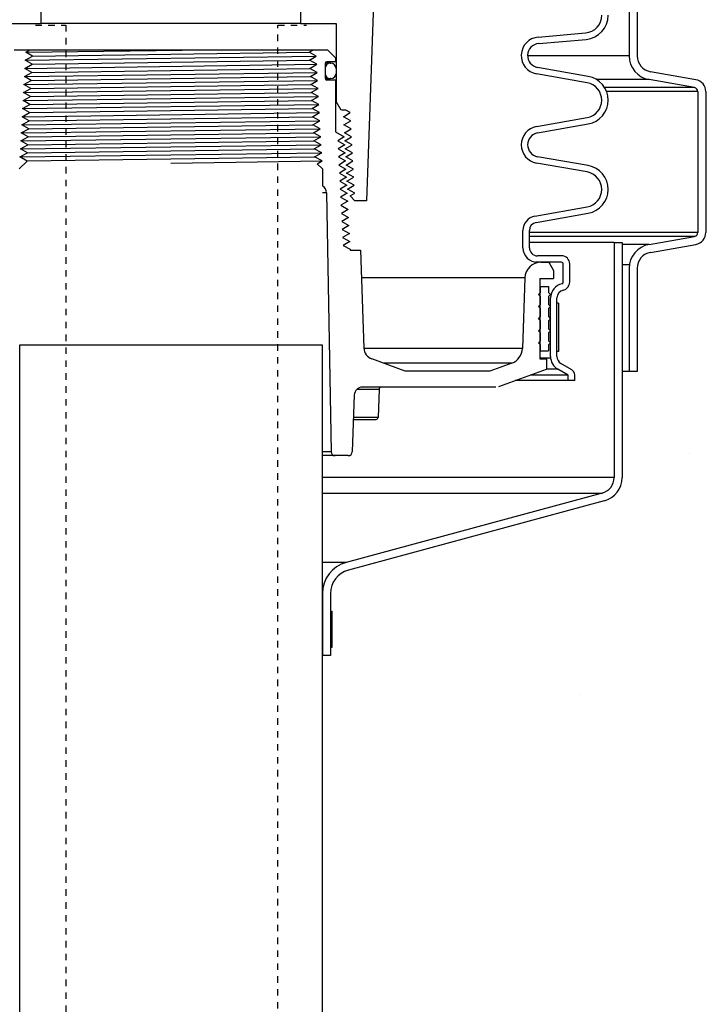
# Model space of a CAD drawing. Extents: x -169 to 6736, y -208 to 3022.
# Tile 246 of 256: x 1599 to 1609, y 955 to 970. Entities that reach past the tile are written whole.
import ezdxf

# ---------------------------------------------------------------- set-up
doc = ezdxf.new("R2010")
doc.units = 0
doc.header["$MEASUREMENT"] = 0
doc.header["$PDSIZE"] = 1
doc.linetypes.add('HIDDEN5', pattern=[0.05, 0.025, -0.025])
doc.layers.get('DEFPOINTS').update_dxf_attribs({"linetype": 'CONTINUOUS'})
for name, color, linetype in [('DIM', 3, 'CONTINUOUS'), ('FILL-TUBE', 1, 'CONTINUOUS'), ('GALV-4', 4, 'CONTINUOUS'), ('PEAGRAVEL-HATCH', 3, 'CONTINUOUS'), ('SPILL-BUCKET', 1, 'CONTINUOUS')]:
    doc.layers.add(name, color=color, linetype=linetype)
doc.styles.add('SIMPLEX', font='simplex')
doc.dimstyles.new('DIM64', dxfattribs={"dimscale": 64, "dimtxt": 0.09375, "dimasz": 0.09375, "dimexe": 0.0625, "dimexo": 0.0625, "dimgap": 0.046875, "dimtad": 1, "dimdec": 4, "dimzin": 3, "dimdsep": 46, "dimlunit": 4, "dimtxsty": 'SIMPLEX', "dimcen": 0, "dimclrd": 256, "dimclre": 256, "dimclrt": 256, "dimadec": 0, "dimazin": 0, "dimtfac": 1, "dimtdec": 4, "dimtmove": 0, "dimatfit": 3, "dimfxl": 1, "dimfrac": 2, "dimtolj": 1, "dimtzin": 0, "dimarcsym": 0})

# ---------------------------------------------------------------- blocks, each defined once
blk = doc.blocks.new('*D109')
at = {"layer": 'DEFPOINTS', "color": 0, "transparency": 16777216}
for p in [(1368.586, 978.296), (2031.811, 978.015), (1368.586, 700.523)]:
    blk.add_point(p, dxfattribs=at)
at = {"layer": 'DIM', "lineweight": -2, "transparency": 16777216}
for p, q in [((1368.586, 974.296), (1368.586, 696.523)), ((2031.811, 974.015), (2031.811, 696.523)), ((2025.811, 700.523), (1374.586, 700.523))]:
    blk.add_line(p, q, dxfattribs=at)
at = {"layer": 'DIM', "transparency": 16777216}
for points in [[(1374.586, 701.523), (1374.586, 699.523), (1368.586, 700.523)], [(2025.811, 701.523), (2025.811, 699.523), (2031.811, 700.523)]]:
    blk.add_solid(points, dxfattribs=at)
at = {"layer": 'DIM', "transparency": 16777216, "insert": (1700.199, 708.095), "char_height": 6, "attachment_point": 5, "style": 'SIMPLEX'}
blk.add_mtext('\\A1;55\'-3 1/4" (F.V. TANK SLAB)', dxfattribs=at)

msp = doc.modelspace()

# ---------------------------------------------------------------- hatches: boundary and pattern name
at = {"layer": 'PEAGRAVEL-HATCH'}
h = msp.add_hatch(dxfattribs=at)
h.set_pattern_fill('AR-SAND', color=256, scale=7.5, style=0)
h.set_pattern_definition([(37.5, (-490.613, 45.845), (-0.47245, 14.45118), [0, -11.4, 0, -12.75, 0, -12.1875]), (7.5, (-490.613, 45.845), (13.27333, 21.1661), [0, -6.15, 0, -10.275, 0, -3.9375]), (327.5, (-499.838, 45.845), (23.356064, 0.04244), [0, -3.75, 0, -13.5, 0, -17.625]), (317.5, (-499.838, 45.845), (22.54595, 6.58257), [0, -1.875, 0, -8.85, 0, -10.125])])
h.paths.add_polyline_path([(1603.39476, 960.7742), (1603.4722, 961.96392), (1607.83923, 963.30445), (1608.15089, 965.17744), (1608.15089, 966.77867), (1609.17195, 967.21286), (1609.17195, 978.01471), (1628.06794, 978.01471), (1628.13726, 973.7036), (1635.17853, 973.7036), (1635.17228, 935.26579), (1603.26373, 935.26579)])
h.paths.add_polyline_path([(1603.26349, 934.26579), (1635.17228, 934.26579), (1635.17853, 916.52404), (1634.27933, 915.87484), (1634.27933, 915.52404), (1632.67228, 915.52328), (1631.67228, 917.52328), (1626.67228, 917.52328), (1625.67228, 915.52328), (1616.17228, 915.52328), (1615.17228, 917.52328), (1610.17228, 917.52328), (1609.17228, 915.52328), (1604.18512, 915.52328), (1604.18512, 915.87408), (1603.53592, 916.52328), (1603.26349, 916.52328)])

# ---------------------------------------------------------------- linework, layer by layer
at = {"layer": 'FILL-TUBE', "color": 1, "linetype": 'HIDDEN5'}
for points in [[(1598.82033, 969.73364), (1599.28964, 969.73364), (1599.28964, 923.08497)], [(1602.58072, 923.08497), (1602.58072, 969.73364), (1603.02424, 969.73364)]]:
    msp.add_lwpolyline(points, dxfattribs=at)
at = {"layer": 'GALV-4', "color": 1}
msp.add_lwpolyline([(1598.57389, 964.77028), (1598.56252, 916.52328), (1603.25931, 916.52328), (1603.27068, 964.77028)], close=True, dxfattribs=at)
at = {"layer": 'SPILL-BUCKET', "color": 1, "linetype": 'Continuous'}
for p, q in [((1608.02597, 970.45981), (1608.02597, 969.25598)), ((1608.15089, 970.45981), (1608.15089, 969.25598)), ((1604.06071, 970.06797), (1603.95391, 967.00939)), ((1598.36071, 969.75752), (1598.90983, 969.75752)), ((1602.93308, 969.75752), (1603.4822, 969.75752)), ((1603.4822, 969.75752), (1603.4822, 968.54991)), ((1606.61501, 969.54682), (1607.35103, 969.61121)), ((1606.62372, 969.44727), (1607.35974, 969.51166)), ((1598.49212, 969.35129), (1603.3508, 969.35129)), ((1598.66385, 969.18709), (1598.77578, 969.24955)), ((1598.67081, 969.31201), (1598.74104, 969.35129)), ((1598.77578, 969.24955), (1598.67081, 969.31201)), ((1603.03721, 969.35129), (1603.12978, 969.35129)), ((1603.06382, 969.31201), (1603.12978, 969.35129)), ((1603.17558, 969.24955), (1603.06382, 969.31201)), ((1603.07044, 969.18709), (1603.17558, 969.24955)), ((1603.3508, 969.35129), (1603.47571, 969.22638)), ((1603.47571, 969.22638), (1603.47571, 969.16392)), ((1598.65689, 969.06218), (1598.76915, 969.12464)), ((1598.76915, 969.12464), (1598.66385, 969.18709)), ((1603.18254, 969.12464), (1603.07044, 969.18709)), ((1603.07707, 969.06218), (1603.18254, 969.12464)), ((1603.31132, 969.13644), (1603.31132, 968.9081)), ((1603.35644, 969.14219), (1603.3119, 969.14219)), ((1603.47571, 969.16392), (1603.3388, 969.16392)), ((1603.38329, 969.14219), (1603.35644, 969.14219)), ((1603.39227, 969.14219), (1603.38329, 969.14219)), ((1603.39227, 969.14219), (1603.40226, 969.14219)), ((1607.39215, 968.93773), (1606.60751, 969.07608)), ((1598.64993, 968.93726), (1598.76253, 968.99972)), ((1598.75591, 968.87481), (1598.64993, 968.93726)), ((1598.76253, 968.99972), (1598.65689, 969.06218)), ((1603.1895, 968.99972), (1603.07707, 969.06218)), ((1603.08369, 968.93726), (1603.1895, 968.99972)), ((1603.19646, 968.87481), (1603.08369, 968.93726)), ((1603.31207, 968.98229), (1603.31132, 968.98229)), ((1603.31133, 969.06224), (1603.31207, 969.06224)), ((1603.31207, 969.06224), (1603.31232, 969.06224)), ((1603.31232, 968.98229), (1603.31207, 968.98229)), ((1603.31232, 969.06224), (1603.31232, 968.98229)), ((1603.4822, 969.06224), (1603.4822, 968.98229)), ((1607.3748, 968.83932), (1606.59016, 968.97767)), ((1609.06095, 968.88588), (1608.35734, 969.00994)), ((1598.64298, 968.81235), (1598.75591, 968.87481)), ((1598.74929, 968.74989), (1598.64298, 968.81235)), ((1603.09031, 968.81235), (1603.19646, 968.87481)), ((1603.20341, 968.74989), (1603.09031, 968.81235)), ((1603.31196, 968.90235), (1603.35647, 968.90235)), ((1603.47571, 968.88062), (1603.3388, 968.88062)), ((1603.35647, 968.90235), (1603.3833, 968.90235)), ((1603.3833, 968.90235), (1603.39227, 968.90235)), ((1603.40226, 968.90235), (1603.39227, 968.90235)), ((1603.47571, 968.88062), (1603.47571, 968.07809)), ((1609.03926, 968.76286), (1608.33564, 968.88692)), ((1598.62906, 968.56252), (1598.74267, 968.62498)), ((1598.63602, 968.68744), (1598.74929, 968.74989)), ((1598.74267, 968.62498), (1598.63602, 968.68744)), ((1603.09693, 968.68744), (1603.20341, 968.74989)), ((1603.21037, 968.62498), (1603.09693, 968.68744)), ((1603.10356, 968.56252), (1603.21037, 968.62498)), ((1609.09087, 968.70135), (1609.09087, 966.5175)), ((1609.21579, 968.70135), (1609.21579, 966.5175)), ((1598.6221, 968.43761), (1598.73604, 968.50006)), ((1598.73604, 968.50006), (1598.62906, 968.56252)), ((1603.21733, 968.50006), (1603.10356, 968.56252)), ((1603.11018, 968.43761), (1603.21733, 968.50006)), ((1603.48058, 968.54991), (1603.4757, 968.54991)), ((1603.4822, 968.54991), (1603.48058, 968.54991)), ((1603.56028, 968.41468), (1603.4822, 968.54991)), ((1598.61515, 968.31269), (1598.72942, 968.37515)), ((1598.7228, 968.25023), (1598.61515, 968.31269)), ((1598.72942, 968.37515), (1598.6221, 968.43761)), ((1603.22429, 968.37515), (1603.11018, 968.43761)), ((1603.1168, 968.31269), (1603.22429, 968.37515)), ((1603.23124, 968.25023), (1603.1168, 968.31269)), ((1603.63258, 968.41468), (1603.565, 968.41468)), ((1603.59828, 968.31269), (1603.70323, 968.37515)), ((1603.71012, 968.25023), (1603.59828, 968.31269)), ((1603.70323, 968.37515), (1603.63258, 968.41468)), ((1598.60819, 968.18778), (1598.7228, 968.25023)), ((1598.71618, 968.12532), (1598.60819, 968.18778)), ((1603.12342, 968.18778), (1603.23124, 968.25023)), ((1603.2382, 968.12532), (1603.12342, 968.18778)), ((1603.60489, 968.18778), (1603.71012, 968.25023)), ((1603.717, 968.12532), (1603.60489, 968.18778)), ((1606.59016, 968.15969), (1607.3748, 968.29804)), ((1606.60751, 968.06128), (1607.39215, 968.19963)), ((1598.59428, 967.93795), (1598.70955, 968.00041)), ((1598.60123, 968.06286), (1598.71618, 968.12532)), ((1598.70955, 968.00041), (1598.60123, 968.06286)), ((1603.13005, 968.06286), (1603.2382, 968.12532)), ((1603.24516, 968.00041), (1603.13005, 968.06286)), ((1603.13667, 967.93795), (1603.24516, 968.00041)), ((1603.47571, 968.07809), (1603.61008, 968.00041)), ((1603.61008, 968.00041), (1603.50834, 967.93795)), ((1603.61151, 968.06286), (1603.717, 968.12532)), ((1603.72388, 968.00041), (1603.61151, 968.06286)), ((1603.61812, 967.93795), (1603.72388, 968.00041)), ((1598.58732, 967.81303), (1598.70293, 967.87549)), ((1598.70293, 967.87549), (1598.59428, 967.93795)), ((1603.25211, 967.87549), (1603.13667, 967.93795)), ((1603.14329, 967.81303), (1603.25211, 967.87549)), ((1603.50834, 967.93795), (1603.61637, 967.87549)), ((1603.61637, 967.87549), (1603.51463, 967.81303)), ((1603.73077, 967.87549), (1603.61812, 967.93795)), ((1603.62474, 967.81303), (1603.73077, 967.87549)), ((1598.58036, 967.68812), (1598.69631, 967.75058)), ((1598.69631, 967.75058), (1598.58732, 967.81303)), ((1603.25907, 967.75058), (1603.14329, 967.81303)), ((1603.14991, 967.68812), (1603.25907, 967.75058)), ((1603.51463, 967.81303), (1603.62292, 967.75058)), ((1603.62292, 967.75058), (1603.52092, 967.68812)), ((1603.73765, 967.75058), (1603.62474, 967.81303)), ((1603.63136, 967.68812), (1603.73765, 967.75058)), ((1607.39215, 967.55387), (1606.60751, 967.69222)), ((1598.69065, 967.62511), (1598.56991, 967.50438)), ((1598.69065, 967.62511), (1598.58036, 967.68812)), ((1603.26569, 967.62566), (1603.14991, 967.68812)), ((1603.1912, 967.58304), (1603.26569, 967.62566)), ((1603.26985, 967.50438), (1603.1912, 967.58304)), ((1603.52092, 967.68812), (1603.62946, 967.62566)), ((1603.62946, 967.62566), (1603.52722, 967.5632)), ((1603.52722, 967.5632), (1603.63601, 967.50075)), ((1603.74453, 967.62566), (1603.63136, 967.68812)), ((1603.63797, 967.5632), (1603.74453, 967.62566)), ((1603.75142, 967.50075), (1603.63797, 967.5632)), ((1607.3748, 967.45546), (1606.59016, 967.59381)), ((1603.26985, 967.50438), (1603.26985, 967.23945)), ((1603.63601, 967.50075), (1603.53351, 967.43829)), ((1603.53351, 967.43829), (1603.64256, 967.37583)), ((1603.64459, 967.43829), (1603.75142, 967.50075)), ((1603.7583, 967.37583), (1603.64459, 967.43829)), ((1603.64256, 967.37583), (1603.5398, 967.31337)), ((1603.5398, 967.31337), (1603.6491, 967.25092)), ((1603.6491, 967.25092), (1603.54609, 967.18846)), ((1603.6512, 967.31337), (1603.7583, 967.37583)), ((1603.76518, 967.25092), (1603.6512, 967.31337)), ((1603.65782, 967.18846), (1603.76518, 967.25092)), ((1603.33521, 967.13182), (1603.40526, 963.11879)), ((1603.54609, 967.18846), (1603.65565, 967.126)), ((1603.65565, 967.126), (1603.55238, 967.06355)), ((1603.7718, 967.126), (1603.65782, 967.18846)), ((1603.69834, 967.08327), (1603.7718, 967.126)), ((1603.77222, 967.00939), (1603.69834, 967.08327)), ((1603.55238, 967.06355), (1603.6622, 967.00109)), ((1603.6622, 967.00109), (1603.55867, 966.93863)), ((1603.55867, 966.93863), (1603.66874, 966.87617)), ((1603.95391, 967.00939), (1603.77222, 967.00939)), ((1603.66874, 966.87617), (1603.56497, 966.81372)), ((1603.56497, 966.81372), (1603.67529, 966.75126)), ((1606.56603, 966.77158), (1607.3748, 966.91418)), ((1606.58338, 966.67316), (1607.39215, 966.81577)), ((1603.67529, 966.75126), (1603.57126, 966.6888)), ((1603.57126, 966.6888), (1603.68184, 966.62634)), ((1603.68184, 966.62634), (1603.57755, 966.56389)), ((1603.57755, 966.56389), (1603.68838, 966.50143)), ((1603.68838, 966.50143), (1603.58384, 966.43897)), ((1606.38022, 966.28022), (1606.38022, 966.55015)), ((1606.48016, 966.28022), (1606.48016, 966.55015)), ((1603.58384, 966.43897), (1603.69493, 966.37652)), ((1603.69493, 966.37652), (1603.59013, 966.31406)), ((1608.33564, 966.33193), (1609.03926, 966.456)), ((1608.35734, 966.20891), (1609.06095, 966.33298)), ((1603.59013, 966.31406), (1603.70106, 966.25961)), ((1603.70106, 966.25961), (1603.70106, 966.24404)), ((1603.70106, 966.24404), (1603.86156, 966.24404)), ((1603.86156, 966.24404), (1603.91458, 964.72558)), ((1606.59889, 966.05537), (1606.58037, 966.05537)), ((1606.60507, 966.05537), (1606.59889, 966.05537)), ((1606.97981, 966.1553), (1606.60507, 966.1553)), ((1606.97981, 966.05537), (1606.60507, 966.05537)), ((1606.65896, 966.05537), (1606.78278, 966.05537)), ((1606.78278, 966.05537), (1606.8549, 965.93046)), ((1607.0048, 965.74654), (1607.0048, 966.03039)), ((1607.10473, 965.74654), (1607.10473, 966.03039)), ((1606.8549, 965.93046), (1606.8549, 965.80554)), ((1608.02597, 965.96288), (1608.02597, 964.36165)), ((1608.15089, 965.96288), (1608.15089, 964.36165)), ((1606.40928, 965.81426), (1606.37101, 964.71835)), ((1606.64404, 965.80554), (1606.8549, 965.80554)), ((1606.64404, 965.80554), (1606.64404, 964.5564)), ((1606.80743, 964.59387), (1606.80743, 965.50229)), ((1606.90736, 964.59387), (1606.90736, 965.50229)), ((1604.55161, 964.36902), (1604.03776, 964.55605)), ((1606.20678, 964.4923), (1605.86807, 964.36902)), ((1606.64404, 964.5564), (1606.7456, 964.5564)), ((1606.7456, 964.5564), (1606.7456, 964.39818)), ((1607.13608, 964.3897), (1606.96982, 964.48569)), ((1605.86807, 964.36902), (1604.55161, 964.36902)), ((1606.73861, 964.39514), (1606.00114, 964.12673)), ((1607.08287, 964.30503), (1606.91986, 964.39915)), ((1608.15089, 964.36165), (1608.02597, 964.36165)), ((1607.08287, 964.22112), (1607.08287, 964.30503)), ((1607.1828, 964.22112), (1607.08287, 964.22112)), ((1607.1828, 964.22112), (1607.1828, 964.30878)), ((1603.80832, 964.08906), (1603.89525, 964.08906)), ((1605.95842, 964.11919), (1603.88974, 964.11919)), ((1603.89525, 964.08906), (1603.9708, 964.08906)), ((1603.9708, 964.08906), (1604.03399, 964.08906)), ((1604.03399, 964.08906), (1604.08401, 964.08906)), ((1604.08401, 964.08906), (1604.1202, 964.08906)), ((1604.1202, 964.08906), (1604.14211, 964.08906)), ((1604.14945, 964.08906), (1604.1341, 963.64967)), ((1604.14211, 964.08906), (1604.14945, 964.08906)), ((1603.7649, 963.99864), (1603.73414, 963.1177)), ((1603.75165, 963.61954), (1603.84087, 963.61954)), ((1603.83794, 963.64967), (1603.75276, 963.64967)), ((1603.91381, 963.64967), (1603.83794, 963.64967)), ((1603.84087, 963.61954), (1603.91858, 963.61954)), ((1603.97952, 963.64967), (1603.91381, 963.64967)), ((1603.91858, 963.61954), (1603.98369, 963.61954)), ((1604.03432, 963.64967), (1603.97952, 963.64967)), ((1603.98369, 963.61954), (1604.03529, 963.61954)), ((1604.0776, 963.64967), (1604.03432, 963.64967)), ((1604.03529, 963.61954), (1604.07267, 963.61954)), ((1604.07267, 963.61954), (1604.09531, 963.61954)), ((1604.10887, 963.64967), (1604.0776, 963.64967)), ((1604.09531, 963.61954), (1604.10289, 963.61954)), ((1604.12778, 963.64967), (1604.10887, 963.64967)), ((1604.1341, 963.64967), (1604.12778, 963.64967)), ((1603.67172, 963.05742), (1603.4677, 963.05742))]:
    msp.add_line(p, q, dxfattribs=at)
at = {"layer": 'SPILL-BUCKET', "linetype": 'Continuous'}
for p, q in [((1598.90983, 969.75752), (1598.90983, 970.00901)), ((1602.93308, 970.00901), (1602.93308, 969.75752)), ((1607.79176, 966.36028), (1607.79176, 962.71679)), ((1607.79176, 966.36028), (1607.91667, 966.36028)), ((1607.91667, 966.36028), (1607.91667, 962.71679)), ((1607.60659, 962.47547), (1603.64019, 961.40264)), ((1607.63892, 962.35481), (1603.67252, 961.28197)), ((1603.26985, 960.92), (1603.26985, 959.95841)), ((1603.39476, 960.92), (1603.39476, 959.95841)), ((1603.39476, 959.95841), (1603.26985, 959.95841))]:
    msp.add_line(p, q, dxfattribs=at)
at = {"layer": 'SPILL-BUCKET'}
msp.add_line((1602.93308, 969.75752), (1598.90983, 969.75752), dxfattribs=at)
at = {"layer": 'SPILL-BUCKET', "color": 8}
for p, q in [((1598.66385, 969.18709), (1603.17558, 969.24955)), ((1598.67081, 969.31201), (1601.50156, 969.35129)), ((1598.77578, 969.24955), (1603.06382, 969.31201)), ((1598.65689, 969.06218), (1603.18254, 969.12464)), ((1598.76915, 969.12464), (1603.07044, 969.18709)), ((1598.64993, 968.93726), (1603.1895, 968.99972)), ((1598.75591, 968.87481), (1603.08369, 968.93726)), ((1598.76253, 968.99972), (1603.07707, 969.06218)), ((1598.64298, 968.81235), (1603.19646, 968.87481)), ((1598.74929, 968.74989), (1603.09031, 968.81235)), ((1598.62906, 968.56252), (1603.21037, 968.62498)), ((1598.63602, 968.68744), (1603.20341, 968.74989)), ((1598.74267, 968.62498), (1603.09693, 968.68744)), ((1598.6221, 968.43761), (1603.21733, 968.50006)), ((1598.73604, 968.50006), (1603.10356, 968.56252)), ((1598.61515, 968.31269), (1603.22429, 968.37515)), ((1598.7228, 968.25023), (1603.1168, 968.31269)), ((1598.72942, 968.37515), (1603.11018, 968.43761)), ((1598.60819, 968.18778), (1603.23124, 968.25023)), ((1598.59428, 967.93795), (1603.24516, 968.00041)), ((1598.60123, 968.06286), (1603.2382, 968.12532)), ((1598.70955, 968.00041), (1603.13005, 968.06286)), ((1598.58732, 967.81303), (1603.25211, 967.87549)), ((1598.70293, 967.87549), (1603.13667, 967.93795)), ((1598.58036, 967.68812), (1603.25907, 967.75058)), ((1598.69631, 967.75058), (1603.14329, 967.81303)), ((1598.69122, 967.62568), (1603.14991, 967.68812)), ((1600.92145, 967.59437), (1603.26569, 967.62566))]:
    msp.add_line(p, q, dxfattribs=at)
at = {"layer": 'SPILL-BUCKET', "color": 7}
for p, q in [((1608.02597, 969.25598), (1606.45273, 969.25598)), ((1608.33564, 968.88692), (1607.52495, 968.88692)), ((1609.03926, 968.76286), (1607.64759, 968.76286)), ((1609.09087, 968.70135), (1607.67755, 968.70135)), ((1603.33521, 967.13182), (1603.26985, 967.13182)), ((1609.09087, 966.5175), (1606.48016, 966.5175)), ((1609.03926, 966.456), (1606.48016, 966.456)), ((1607.79176, 966.36028), (1606.48016, 966.36028)), ((1608.33564, 966.33193), (1607.91667, 966.33193)), ((1608.02969, 966.01551), (1607.91667, 966.01551)), ((1606.40928, 965.81426), (1603.87657, 965.81426)), ((1606.37101, 964.71835), (1603.91484, 964.71835)), ((1606.20678, 964.4923), (1604.21291, 964.4923)), ((1606.80864, 964.5706), (1606.64404, 964.5706)), ((1606.91986, 964.39915), (1606.7456, 964.39915)), ((1608.02597, 964.36165), (1607.91667, 964.36165)), ((1607.08287, 964.22112), (1606.26047, 964.22112)), ((1607.08287, 964.30503), (1606.49103, 964.30503)), ((1603.40526, 963.11879), (1603.26985, 963.11879)), ((1603.4677, 963.05742), (1603.26985, 963.05742)), ((1607.79176, 962.71679), (1603.26985, 962.71679)), ((1603.26985, 962.47547), (1607.60659, 962.47547)), ((1603.64019, 961.40263), (1603.26985, 961.40263))]:
    msp.add_line(p, q, dxfattribs=at)
at = {"layer": 'SPILL-BUCKET', "color": 8, "linetype": 'Continuous'}
msp.add_line((1598.71618, 968.12532), (1603.12342, 968.18778), dxfattribs=at)
at = {"layer": 'SPILL-BUCKET', "color": 7, "linetype": 'Continuous'}
for p, q in [((1606.62131, 965.55571), (1606.65254, 965.58694)), ((1606.65254, 965.52448), (1606.62131, 965.55571)), ((1606.65041, 965.68063), (1606.64403, 965.68063)), ((1606.65041, 965.58694), (1606.64403, 965.58694)), ((1606.65254, 965.68063), (1606.65041, 965.68063)), ((1606.65254, 965.58694), (1606.65041, 965.58694)), ((1606.65254, 965.58694), (1606.65254, 965.68063)), ((1606.65254, 965.68063), (1606.77745, 965.68063)), ((1606.77745, 965.68063), (1606.77745, 965.58694)), ((1606.77745, 965.58694), (1606.80868, 965.55571)), ((1606.80868, 965.55571), (1606.77745, 965.52448)), ((1606.62131, 965.36834), (1606.65254, 965.39957)), ((1606.65041, 965.52448), (1606.64403, 965.52448)), ((1606.65041, 965.39957), (1606.64403, 965.39957)), ((1606.65254, 965.52448), (1606.65041, 965.52448)), ((1606.65254, 965.39957), (1606.65041, 965.39957)), ((1606.65254, 965.39957), (1606.65254, 965.52448)), ((1606.77745, 965.52448), (1606.77745, 965.39957)), ((1606.77745, 965.39957), (1606.80868, 965.36834)), ((1606.93235, 965.42342), (1606.90736, 965.42342)), ((1606.90736, 964.67393), (1606.90736, 965.42342)), ((1606.93235, 965.42342), (1606.93235, 964.67393)), ((1606.65254, 965.33711), (1606.62131, 965.36834)), ((1606.65041, 965.33711), (1606.64403, 965.33711)), ((1606.65254, 965.33711), (1606.65041, 965.33711)), ((1606.65254, 965.2122), (1606.65254, 965.33711)), ((1606.80868, 965.36834), (1606.77745, 965.33711)), ((1606.77745, 965.33711), (1606.77745, 965.2122)), ((1606.62131, 965.18097), (1606.65254, 965.2122)), ((1606.65254, 965.14974), (1606.62131, 965.18097)), ((1606.65041, 965.2122), (1606.64403, 965.2122)), ((1606.65041, 965.14974), (1606.64403, 965.14974)), ((1606.65254, 965.2122), (1606.65041, 965.2122)), ((1606.65254, 965.14974), (1606.65041, 965.14974)), ((1606.65254, 965.02483), (1606.65254, 965.14974)), ((1606.77745, 965.2122), (1606.80868, 965.18097)), ((1606.80868, 965.18097), (1606.77745, 965.14974)), ((1606.77745, 965.14974), (1606.77745, 965.02483)), ((1606.62131, 964.9936), (1606.65254, 965.02483)), ((1606.65254, 964.96237), (1606.62131, 964.9936)), ((1606.62578, 964.99806), (1606.62389, 964.99102)), ((1606.65041, 965.02483), (1606.64403, 965.02483)), ((1606.65041, 964.96237), (1606.64403, 964.96237)), ((1606.65254, 965.02483), (1606.65041, 965.02483)), ((1606.65254, 964.96237), (1606.65041, 964.96237)), ((1606.65254, 964.83745), (1606.65254, 964.96237)), ((1606.77745, 965.02483), (1606.80868, 964.9936)), ((1606.80868, 964.9936), (1606.77745, 964.96237)), ((1606.77745, 964.96237), (1606.77745, 964.83745)), ((1606.62131, 964.80622), (1606.65254, 964.83745)), ((1606.65254, 964.775), (1606.62131, 964.80622)), ((1606.65041, 964.83745), (1606.64403, 964.83745)), ((1606.65254, 964.83745), (1606.65041, 964.83745)), ((1606.77745, 964.83745), (1606.80868, 964.80622)), ((1606.80868, 964.80622), (1606.77745, 964.775)), ((1606.65041, 964.775), (1606.64403, 964.775)), ((1606.65041, 964.68131), (1606.64403, 964.68131)), ((1606.65254, 964.775), (1606.65041, 964.775)), ((1606.65254, 964.68131), (1606.65041, 964.68131)), ((1606.65254, 964.68131), (1606.65254, 964.775)), ((1606.65254, 964.68131), (1606.77745, 964.68131)), ((1606.77745, 964.775), (1606.77745, 964.68131)), ((1606.93235, 964.67393), (1606.90736, 964.67393)), ((1603.39476, 960.64544), (1603.41475, 960.64544)), ((1603.39476, 960.64544), (1603.39476, 960.08332)), ((1603.41475, 960.64544), (1603.41475, 960.08332)), ((1603.41475, 960.08332), (1603.39476, 960.08332))]:
    msp.add_line(p, q, dxfattribs=at)
at = {"layer": 'SPILL-BUCKET', "color": 1, "linetype": 'Continuous'}
for centre, radius, start, end in [((1607.32708, 969.88498), 0.27481, 275, 0), ((1607.32708, 969.88498), 0.37474, 275, 0), ((1606.64005, 969.26061), 0.2873, 95, 260), ((1606.64005, 969.26061), 0.18737, 95, 260), ((1608.40072, 969.25598), 0.37474, 180, 260), ((1608.40072, 969.25598), 0.24983, 180, 260.000001), ((1603.3388, 969.13644), 0.02748, 90, 180), ((1603.39227, 969.06224), 0.07995, 90, 180), ((1603.40226, 969.06224), 0.07995, 0, 90), ((1603.39227, 968.98229), 0.07995, 180, 270), ((1603.40226, 968.98229), 0.07995, 270, 0), ((1607.32708, 968.56868), 0.37474, 280, 80), ((1603.3388, 968.9081), 0.02748, 180, 270), ((1607.32708, 968.56868), 0.27481, 280, 80), ((1609.02841, 968.70135), 0.06246, 0, 80.000001), ((1609.02841, 968.70135), 0.18737, 0, 80), ((1606.64005, 967.87675), 0.2873, 100, 260), ((1606.64005, 967.87675), 0.18737, 100, 260), ((1607.32708, 967.18482), 0.37474, 280, 80), ((1607.32708, 967.18482), 0.27481, 280, 80), ((1603.21031, 967.12964), 0.12491, 1, 61.535395), ((1606.60507, 966.55015), 0.22485, 100, 180), ((1606.60507, 966.55015), 0.12491, 99.999999, 180), ((1609.02841, 966.5175), 0.06246, 279.999999, 0), ((1609.02841, 966.5175), 0.18737, 280, 0), ((1608.40072, 965.96288), 0.37474, 100, 180), ((1606.60507, 966.28022), 0.22485, 180, 270), ((1606.60507, 966.28022), 0.12491, 180, 270), ((1608.40072, 965.96288), 0.24983, 99.999999, 180), ((1606.65896, 965.80554), 0.24983, 90, 178), ((1606.97981, 966.03039), 0.12491, 0, 90), ((1606.97981, 966.03039), 0.02498, 0, 90), ((1607.03228, 965.50229), 0.22485, 102.122352, 180), ((1606.97981, 965.74654), 0.02498, 282.122353, 0), ((1606.97981, 965.74654), 0.12491, 282.122352, 0), ((1607.03228, 965.50229), 0.12491, 102.122352, 180), ((1604.10184, 964.73212), 0.18737, 182, 250), ((1606.12133, 964.72707), 0.24983, 290.000001, 358), ((1607.03228, 964.59387), 0.22485, 180, 240), ((1607.03228, 964.59387), 0.12491, 180, 240), ((1607.08936, 964.30878), 0.09344, 0, 60.000001), ((1603.88974, 963.99428), 0.12491, 90, 178), ((1604.18066, 964.08797), 0.03123, 90, 178), ((1604.10289, 963.65076), 0.03123, 270, 358), ((1603.4677, 963.11988), 0.06246, 181, 270), ((1603.67172, 963.11988), 0.06246, 270, 358)]:
    msp.add_arc(centre, radius, start, end, dxfattribs=at)
at = {"layer": 'SPILL-BUCKET', "linetype": 'Continuous'}
for centre, radius, start, end in [((1607.54193, 962.71679), 0.24983, 285, 0), ((1607.54193, 962.71679), 0.37474, 284.999999, 0), ((1603.76951, 960.92), 0.49966, 105, 180), ((1603.76951, 960.92), 0.37474, 104.999999, 180)]:
    msp.add_arc(centre, radius, start, end, dxfattribs=at)

# ---------------------------------------------------------------- dimensions: what is measured, and where the dimension line sits
at = {"layer": 'DIM'}
dim = msp.add_linear_dim(base=(1368.58612, 700.52328), p1=(2031.81144, 978.01471), p2=(1368.58612, 978.29596), angle=180, text='<> (F.V. TANK SLAB)', dimstyle='DIM64', dxfattribs=at)
dim.commit()
dim.dimension.update_dxf_attribs({"geometry": '*D109', "text_midpoint": (1700.19878, 708.09471)})

doc.saveas('drawing.dxf')
